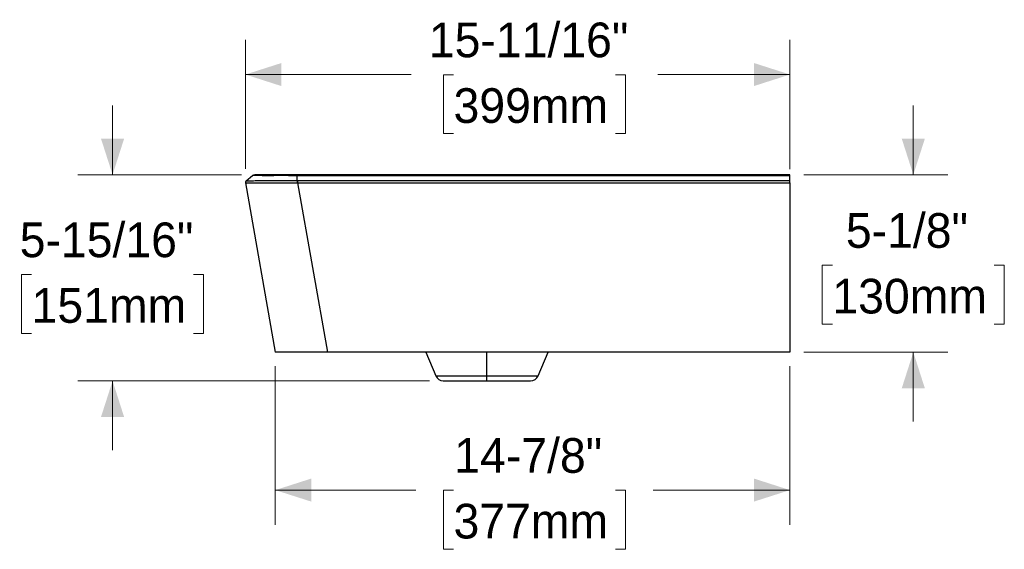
# Model space of a CAD drawing. Header units: inches. Extents: x 0.4 to 10.9, y 1.5 to 7.9.
# Tile 3 of 3: x 6 to 9.5, y 1.5 to 3.4. Entities that reach past the tile are written whole.
import ezdxf

# ---------------------------------------------------------------- set-up
doc = ezdxf.new("R2010")
doc.units = ezdxf.units.IN
doc.header["$MEASUREMENT"] = 0
doc.linetypes.add('SLD-Solid', pattern=[0])
doc.styles.add('SLDTEXTSTYLE0', font='txt')
doc.dimstyles.new('SLDDIMSTYLE0', dxfattribs={"dimtxt": 0.125, "dimasz": 0.13, "dimexe": 0, "dimexo": 0.0625, "dimgap": 0.03125, "dimtad": 0, "dimtih": 1, "dimtoh": 1, "dimdec": 6, "dimlfac": 8, "dimrnd": 1e-09, "dimzin": 12, "dimdsep": 46, "dimlunit": 5, "dimtxsty": 'SLDTEXTSTYLE0', "dimsah": 1, "dimcen": 0.09, "dimadec": 0, "dimazin": 3, "dimtfac": 1, "dimtdec": 0, "dimtofl": 0, "dimtmove": 0, "dimatfit": 3, "dimfxl": 1, "dimfrac": 2, "dimtolj": 1, "dimtzin": 12, "dimarcsym": 0})
doc.dimstyles.new('SLDDIMSTYLE1', dxfattribs={"dimtxt": 0.125, "dimasz": 0.13, "dimexe": 0, "dimexo": 0.0625, "dimgap": 0.03125, "dimtad": 0, "dimtih": 1, "dimtoh": 1, "dimdec": 6, "dimlfac": 8, "dimrnd": 1e-09, "dimzin": 12, "dimdsep": 46, "dimlunit": 5, "dimtxsty": 'SLDTEXTSTYLE0', "dimsah": 1, "dimcen": 0.09, "dimadec": 0, "dimazin": 3, "dimtfac": 1, "dimtdec": 0, "dimtmove": 0, "dimatfit": 0, "dimfxl": 1, "dimfrac": 2, "dimtolj": 1, "dimtzin": 12, "dimarcsym": 0})

# ---------------------------------------------------------------- blocks, each defined once
blk = doc.blocks.new('_D_2')
at = {"color": 7, "linetype": 'SLD-Solid', "lineweight": 18, "transparency": 16777216}
for p, q in [((9.1832, 2.8445), (9.1832, 3.0945)), ((8.7883, 2.8445), (9.3082, 2.8445)), ((8.8913, 2.5183), (8.8551, 2.5183)), ((8.8551, 2.5183), (8.8551, 2.3058)), ((9.475, 2.5183), (9.5113, 2.5183)), ((9.5113, 2.5183), (9.5113, 2.3058)), ((8.8551, 2.3058), (8.8913, 2.3058)), ((9.5113, 2.3058), (9.475, 2.3058)), ((8.7883, 2.2048), (9.3082, 2.2048)), ((9.1832, 2.2048), (9.1832, 1.9548))]:
    blk.add_line(p, q, dxfattribs=at)
for points in [[(9.1832, 2.8445), (9.2248, 2.9745), (9.1415, 2.9745)], [(9.1832, 2.2048), (9.1415, 2.0748), (9.2248, 2.0748)]]:
    blk.add_solid(points, dxfattribs=at)
at = {"color": 7, "linetype": 'SLD-Solid', "lineweight": 18, "transparency": 16777216, "char_height": 0.125, "attachment_point": 1, "style": 'SLDTEXTSTYLE0'}
for s, insert in [('5-1/8"', (8.94, 2.7061)), ('130mm', (8.8913, 2.4694))]:
    blk.add_mtext(s, dxfattribs=dict(at, insert=insert))
blk = doc.blocks.new('_D_3')
at = {"color": 7, "linetype": 'SLD-Solid', "lineweight": 18, "transparency": 16777216}
for p, q in [((6.2959, 2.8445), (6.2959, 3.0945)), ((6.7603, 2.8445), (6.1709, 2.8445)), ((6.004, 2.4846), (5.9678, 2.4846)), ((5.9678, 2.4846), (5.9678, 2.2721)), ((6.5877, 2.4846), (6.624, 2.4846)), ((6.624, 2.4846), (6.624, 2.2721)), ((5.9678, 2.2721), (6.004, 2.2721)), ((6.624, 2.2721), (6.5877, 2.2721)), ((7.4384, 2.1014), (6.1709, 2.1014)), ((6.2959, 2.1014), (6.2959, 1.8514))]:
    blk.add_line(p, q, dxfattribs=at)
for points in [[(6.2959, 2.8445), (6.3375, 2.9745), (6.2542, 2.9745)], [(6.2959, 2.1014), (6.2542, 1.9714), (6.3375, 1.9714)]]:
    blk.add_solid(points, dxfattribs=at)
at = {"color": 7, "linetype": 'SLD-Solid', "lineweight": 18, "transparency": 16777216, "char_height": 0.125, "attachment_point": 1, "style": 'SLDTEXTSTYLE0'}
for s, insert in [('5-15/16"', (5.961, 2.6724)), ('151mm', (6.004, 2.4358))]:
    blk.add_mtext(s, dxfattribs=dict(at, insert=insert))
blk = doc.blocks.new('_D_4')
at = {"color": 7, "linetype": 'SLD-Solid', "lineweight": 18, "transparency": 16777216}
for p, q in [((6.7749, 2.8656), (6.7749, 3.3308)), ((8.7383, 2.8651), (8.7383, 3.3308)), ((6.7749, 3.2058), (7.3728, 3.2058)), ((7.5253, 3.2053), (7.489, 3.2053)), ((7.489, 3.2053), (7.489, 2.9928)), ((8.1089, 3.2053), (8.1452, 3.2053)), ((8.1452, 3.2053), (8.1452, 2.9928)), ((8.7383, 3.2058), (8.2614, 3.2058)), ((7.489, 2.9928), (7.5253, 2.9928)), ((8.1452, 2.9928), (8.1089, 2.9928))]:
    blk.add_line(p, q, dxfattribs=at)
for points in [[(6.7749, 3.2058), (6.9049, 3.1641), (6.9049, 3.2474)], [(8.7383, 3.2058), (8.6083, 3.2474), (8.6083, 3.1641)]]:
    blk.add_solid(points, dxfattribs=at)
at = {"color": 7, "linetype": 'SLD-Solid', "lineweight": 18, "transparency": 16777216, "char_height": 0.125, "attachment_point": 1, "style": 'SLDTEXTSTYLE0'}
for s, insert in [('15-11/16"', (7.4364, 3.3931)), ('399mm', (7.5253, 3.1564))]:
    blk.add_mtext(s, dxfattribs=dict(at, insert=insert))
blk = doc.blocks.new('_D_5')
at = {"color": 7, "linetype": 'SLD-Solid', "lineweight": 18, "transparency": 16777216}
for p, q in [((6.8826, 2.1548), (6.8826, 1.5827)), ((8.7383, 2.1548), (8.7383, 1.5827)), ((6.8826, 1.7077), (7.3891, 1.7077)), ((7.5253, 1.7072), (7.489, 1.7072)), ((7.489, 1.7072), (7.489, 1.4947)), ((8.1089, 1.7072), (8.1452, 1.7072)), ((8.1452, 1.7072), (8.1452, 1.4947)), ((8.7383, 1.7077), (8.2451, 1.7077)), ((7.489, 1.4947), (7.5253, 1.4947)), ((8.1452, 1.4947), (8.1089, 1.4947))]:
    blk.add_line(p, q, dxfattribs=at)
for points in [[(6.8826, 1.7077), (7.0126, 1.6661), (7.0126, 1.7494)], [(8.7383, 1.7077), (8.6083, 1.7494), (8.6083, 1.6661)]]:
    blk.add_solid(points, dxfattribs=at)
at = {"color": 7, "linetype": 'SLD-Solid', "lineweight": 18, "transparency": 16777216, "char_height": 0.125, "attachment_point": 1, "style": 'SLDTEXTSTYLE0'}
for s, insert in [('14-7/8"', (7.528, 1.895)), ('377mm', (7.5253, 1.6583))]:
    blk.add_mtext(s, dxfattribs=dict(at, insert=insert))

msp = doc.modelspace()

# ---------------------------------------------------------------- linework, layer by layer
at = {"color": 7, "linetype": 'SLD-Solid', "lineweight": 25}
for p, q in [((6.77760073, 2.82266366), (6.80096237, 2.84128554)), ((6.80782144, 2.84433562), (6.80810693, 2.84431938)), ((8.73833522, 2.84453531), (6.96100518, 2.8445353)), ((8.73833522, 2.84111602), (6.96100528, 2.84111601)), ((6.96200029, 2.8232558), (6.96100528, 2.84111602)), ((8.73833522, 2.82325574), (8.73833522, 2.84111602)), ((6.77493176, 2.81560902), (6.88263889, 2.20477153)), ((6.96303167, 2.82325574), (8.73833522, 2.82325574)), ((6.96303167, 2.81513088), (8.73833522, 2.81513088)), ((6.96303167, 2.81513088), (7.07065449, 2.20477153)), ((8.73833522, 2.81513088), (8.73833522, 2.20477153)), ((8.73833522, 2.20477153), (7.07065449, 2.20477153)), ((7.42503671, 2.20477153), (7.46126829, 2.11941529)), ((7.64581553, 2.11941529), (7.64581553, 2.20477153)), ((7.83036277, 2.11941529), (7.86659435, 2.20477153)), ((7.46126829, 2.11941529), (7.64581553, 2.11941529)), ((7.48844855, 2.10142507), (7.64581553, 2.10142507)), ((7.64581553, 2.10142507), (7.64581553, 2.11941529)), ((7.64581553, 2.11941529), (7.83036277, 2.11941529)), ((7.64581553, 2.10142507), (7.80318251, 2.10142507))]:
    msp.add_line(p, q, dxfattribs=at)
at = {"color": 7, "linetype": 'SLD-Solid', "lineweight": 25, "flags": 128}
msp.add_lwpolyline([(6.96200029, 2.82325578), (6.9625779, 2.82325574), (6.96303166, 2.82325573)], dxfattribs=at)
at = {"color": 7, "linetype": 'SLD-Solid', "lineweight": 25}
for centre, start, end in [((7.48844855, 2.13095263), 203, 270), ((7.80318251, 2.13095263), 270, 337)]:
    msp.add_arc(centre, 0.02952756, start, end, dxfattribs=at)
for points in [[(6.80096238, 2.84128555), (6.80226966, 2.8423276), (6.80523793, 2.8439674), (6.80858113, 2.8445353), (6.81025292, 2.8445353)], [(6.96100528, 2.84111602), (6.96100528, 2.84220755), (6.96100528, 2.84393458), (6.96100528, 2.8445353), (6.96100528, 2.8445353)], [(6.77760024, 2.82266327), (6.77656857, 2.82184091), (6.77495862, 2.8196307), (6.77470266, 2.8169083), (6.77493176, 2.81560902)], [(6.77760073, 2.82266366), (6.7765688, 2.8218411), (6.77495858, 2.81963019), (6.77470309, 2.81690702), (6.7749326, 2.81560748)], [(6.96200029, 2.8232558), (6.96199997, 2.82228564), (6.96199932, 2.8196427), (6.96199891, 2.81652995), (6.96199879, 2.81513071)], [(6.96199891, 2.81513071), (6.96234365, 2.81513081), (6.96268787, 2.81513087), (6.96303167, 2.81513088)], [(6.96303166, 2.82325573), (6.96303167, 2.8222856), (6.96303167, 2.81964275), (6.96303167, 2.81653009), (6.96303167, 2.81513088)], [(8.73833522, 2.81513088), (8.73833522, 2.81653009), (8.73833522, 2.81964276), (8.73833522, 2.82228561), (8.73833522, 2.82325574)]]:
    msp.add_open_spline(points, degree=3, dxfattribs=at)
for points, knots in [([(6.96100528, 2.84111602), (6.96016928, 2.84111594), (6.95836551, 2.84111575), (6.95546321, 2.84111984), (6.95216889, 2.84112684), (6.94848649, 2.84113715), (6.94240443, 2.84115794), (6.93561765, 2.84118253), (6.92506608, 2.84121834), (6.91264631, 2.84123971), (6.89745749, 2.84123818), (6.8829077, 2.8412135), (6.86501403, 2.84117608), (6.84504904, 2.84115431), (6.82767028, 2.84121302), (6.81768264, 2.84126647), (6.8114977, 2.84130539), (6.80710414, 2.8413201), (6.80411839, 2.84131528), (6.80246512, 2.8413016), (6.80165712, 2.8412888), (6.8012038, 2.84127942), (6.80098776, 2.84127793), (6.80097055, 2.8412831), (6.80096238, 2.84128555)], [0, 0, 0, 0, 0.0097270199, 0.0209870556, 0.0337761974, 0.0480882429, 0.0639137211, 0.1048080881, 0.127681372, 0.188810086, 0.2538309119, 0.3161543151, 0.3779736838, 0.5006284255, 0.6231420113, 0.7088779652, 0.7469899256, 0.8106402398, 0.8726909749, 0.9043729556, 0.9362340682, 0.9595092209, 0.9807716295, 1, 1, 1, 1]), ([(6.81053122, 2.84432661), (6.80931306, 2.84403807), (6.80687658, 2.84346095), (6.80481279, 2.84202777), (6.80378082, 2.84131114)], [0, 0, 0, 0, 0.499967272, 1, 1, 1, 1]), ([(6.96100518, 2.8445353), (6.9596858, 2.8445353), (6.95838905, 2.8445353), (6.95578808, 2.8445353), (6.95448911, 2.8445353), (6.95059789, 2.8445353), (6.94801129, 2.8445353), (6.94028513, 2.8445353), (6.93517936, 2.8445353), (6.92009459, 2.8445353), (6.91035808, 2.8445353), (6.89184781, 2.8445353), (6.88309294, 2.8445353), (6.86684883, 2.8445353), (6.85934532, 2.8445353), (6.84578071, 2.8445353), (6.83972225, 2.8445353), (6.82919023, 2.8445353), (6.82471226, 2.8445353), (6.81749397, 2.8445353), (6.81475761, 2.8445353), (6.81202696, 2.8445353), (6.81134591, 2.8445353), (6.81067417, 2.8445353), (6.81050851, 2.8445353), (6.81034736, 2.8445353), (6.81028861, 2.8445353), (6.81026246, 2.8445353), (6.81025224, 2.8445353), (6.81025073, 2.8445353), (6.81025292, 2.8445353)], [0, 0, 0, 0, 0.015625, 0.015625, 0.03125, 0.03125, 0.0625, 0.0625, 0.125, 0.125, 0.25, 0.25, 0.375, 0.375, 0.5, 0.5, 0.625, 0.625, 0.75, 0.75, 0.875, 0.875, 0.9375, 0.9375, 0.96875, 0.96875, 0.984375, 0.9921875, 0.9921875, 1, 1, 1, 1]), ([(8.73833522, 2.84111602), (8.73833522, 2.84220749), (8.73833522, 2.84307116), (8.73833522, 2.84423505), (8.73833522, 2.84453531), (8.73833522, 2.84453531)], [0, 0, 0, 0, 0.5, 0.5, 1, 1, 1, 1]), ([(6.77493176, 2.81560902), (6.77493176, 2.81560902), (6.77493176, 2.81560902), (6.7749318, 2.8156089), (6.77493184, 2.81560878), (6.77493197, 2.81560846), (6.77493207, 2.81560827), (6.7749323, 2.81560787), (6.77493243, 2.81560768), (6.7749326, 2.81560748)], [0, 0, 0, 0, 0.25, 0.25, 0.5, 0.5, 0.75, 0.75, 1, 1, 1, 1]), ([(6.7749326, 2.81560748), (6.77493781, 2.81560102), (6.77498384, 2.81556655), (6.77549343, 2.81547913), (6.77595618, 2.81542647), (6.77749509, 2.8153281), (6.77857003, 2.81528231), (6.78141998, 2.81520648), (6.7831941, 2.81517613), (6.78959858, 2.81510621), (6.79532213, 2.81508737), (6.80936722, 2.81506002), (6.81768108, 2.81505028), (6.83637862, 2.81501174), (6.84675788, 2.81498232), (6.86883822, 2.81491858), (6.88054786, 2.81488481), (6.89839376, 2.8148742), (6.90438327, 2.81487783), (6.91630968, 2.81490489), (6.92224982, 2.81492869), (6.93396606, 2.81499191), (6.93973779, 2.81503152), (6.94822327, 2.81508327), (6.95102015, 2.81509904), (6.95518017, 2.81511657), (6.95655792, 2.81512138), (6.95930764, 2.81512828), (6.960675, 2.81513038), (6.96199874, 2.81513071)], [0, 0, 0, 0, 0.0625, 0.0625, 0.125, 0.125, 0.1875, 0.1875, 0.25, 0.25, 0.375, 0.375, 0.5, 0.5, 0.625, 0.625, 0.75, 0.75, 0.8125, 0.8125, 0.875, 0.875, 0.9375, 0.9375, 0.96875, 0.96875, 0.984375, 0.984375, 1, 1, 1, 1]), ([(6.77760024, 2.82266327), (6.77760024, 2.82266327), (6.77760024, 2.82266327), (6.77760026, 2.82266329), (6.77760028, 2.82266331), (6.77760035, 2.82266336), (6.7776004, 2.8226634), (6.77760053, 2.82266351), (6.77760062, 2.82266358), (6.77760073, 2.82266366)], [0, 0, 0, 0, 0.25, 0.25, 0.5, 0.5, 0.75, 0.75, 1, 1, 1, 1]), ([(6.77760073, 2.82266366), (6.77760375, 2.82266502), (6.77761005, 2.82266785), (6.77768981, 2.82268243), (6.77789807, 2.82270595), (6.77836654, 2.82274292), (6.7795597, 2.82280683), (6.78226151, 2.82289864), (6.7892421, 2.82304126), (6.80338759, 2.82318527), (6.82511474, 2.82328762), (6.84844559, 2.82334643), (6.87026708, 2.82337265), (6.89083915, 2.82337246), (6.91019713, 2.82335055), (6.92494478, 2.82332197), (6.9369321, 2.82329546), (6.94550162, 2.8232758), (6.95385919, 2.82325921), (6.95936626, 2.82325691), (6.96200029, 2.8232558)], [0, 0, 0, 0, 0.0168360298, 0.0351723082, 0.0550272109, 0.0805327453, 0.1117954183, 0.1706950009, 0.2319484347, 0.3591024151, 0.4959917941, 0.5913385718, 0.6807917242, 0.7642800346, 0.822923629, 0.8869671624, 0.9158032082, 0.9445363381, 0.9734717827, 1, 1, 1, 1]), ([(7.07065449, 2.20477153), (7.06942379, 2.20477153), (7.0681908, 2.20477153), (7.06564093, 2.20477153), (7.06432447, 2.20477153), (7.06020312, 2.20477152), (7.05721577, 2.20477152), (7.05089265, 2.20477152), (7.04756981, 2.20477152), (7.0409143, 2.20477153), (7.03759178, 2.20477153), (7.02767653, 2.20477153), (7.0211283, 2.20477153), (7.00828026, 2.20477153), (7.001983, 2.20477153), (6.98973747, 2.20477153), (6.98378112, 2.20477152), (6.97239038, 2.20477152), (6.96695765, 2.20477152), (6.95665795, 2.20477152), (6.95179067, 2.20477153), (6.94250989, 2.20477153), (6.93807717, 2.20477153), (6.92957224, 2.20477153), (6.92550469, 2.20477153), (6.91777368, 2.20477154), (6.91411082, 2.20477154), (6.90384733, 2.20477153), (6.89798107, 2.20477152), (6.89123774, 2.20477151), (6.88933037, 2.20477151), (6.88625463, 2.2047715), (6.88508881, 2.20477151), (6.88387304, 2.20477153), (6.88355532, 2.20477153), (6.8830814, 2.20477153), (6.88292522, 2.20477153), (6.88272507, 2.20477153), (6.88268014, 2.20477153), (6.88263752, 2.20477153), (6.88263887, 2.20477153), (6.88263887, 2.20477153)], [0, 0, 0, 0, 0.015625, 0.015625, 0.03125, 0.03125, 0.0625, 0.0625, 0.09375, 0.09375, 0.125, 0.125, 0.1875, 0.1875, 0.25, 0.25, 0.3125, 0.3125, 0.375, 0.375, 0.4375, 0.4375, 0.5, 0.5, 0.5625, 0.5625, 0.625, 0.625, 0.75, 0.75, 0.8125, 0.8125, 0.875, 0.875, 0.90625, 0.90625, 0.9375, 0.9375, 0.96875, 0.96875, 1, 1, 1, 1]), ([(6.94730979, 2.20477153), (6.94730137, 2.20477153), (6.94245198, 2.20477153), (6.93416974, 2.20477153), (6.92685123, 2.20477154), (6.92342269, 2.20477154)], [0, 0, 0, 0, 0.0009238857, 0.5319580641, 1, 1, 1, 1]), ([(6.94661828, 2.20477151), (6.94499035, 2.20477152), (6.94144913, 2.20477153), (6.9416081, 2.20477153), (6.94169399, 2.20477153)], [0, 0, 0, 0, 0.4597105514, 1, 1, 1, 1]), ([(7.0311901, 2.20477153), (7.02907422, 2.20477153), (7.02345691, 2.20477153), (7.01854038, 2.20477153), (7.01547577, 2.20477152)], [0, 0, 0, 0, 0.3766733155, 1, 1, 1, 1])]:
    msp.add_open_spline(points, degree=3, knots=knots, dxfattribs=at)

# ---------------------------------------------------------------- dimensions: what is measured, and where the dimension line sits
at = {"color": 7, "linetype": 'SLD-Solid', "lineweight": 18}
for base, p1, p2, picture, middle in [((8.73833522, 3.20578146), (6.7749326, 2.81560748), (8.73833522, 2.81513088), '_D_4', (7.81710267, 3.20578146)), ((8.73833522, 1.70772428), (6.88263889, 2.20477153), (8.73833522, 2.20477153), '_D_5', (7.81710267, 1.70772428))]:
    dim = msp.add_linear_dim(base=base, p1=p1, p2=p2, dimstyle='SLDDIMSTYLE0', dxfattribs=at)
    dim.commit()
    dim.dimension.update_dxf_attribs({"geometry": picture, "text_midpoint": middle, "dimtype": 160})
for base, p1, p2, picture, middle in [((6.29587121, 2.10142507), (6.81025193, 2.8445353), (7.48844855, 2.10142507), '_D_3', (6.29587121, 2.48515853)), ((9.18317989, 2.20477153), (8.73833522, 2.84453531), (8.73833522, 2.20477153), '_D_2', (9.18317989, 2.51878661))]:
    dim = msp.add_linear_dim(base=base, p1=p1, p2=p2, angle=90, dimstyle='SLDDIMSTYLE1', dxfattribs=at)
    dim.commit()
    dim.dimension.update_dxf_attribs({"geometry": picture, "text_midpoint": middle, "dimtype": 160})

doc.saveas('drawing.dxf')
